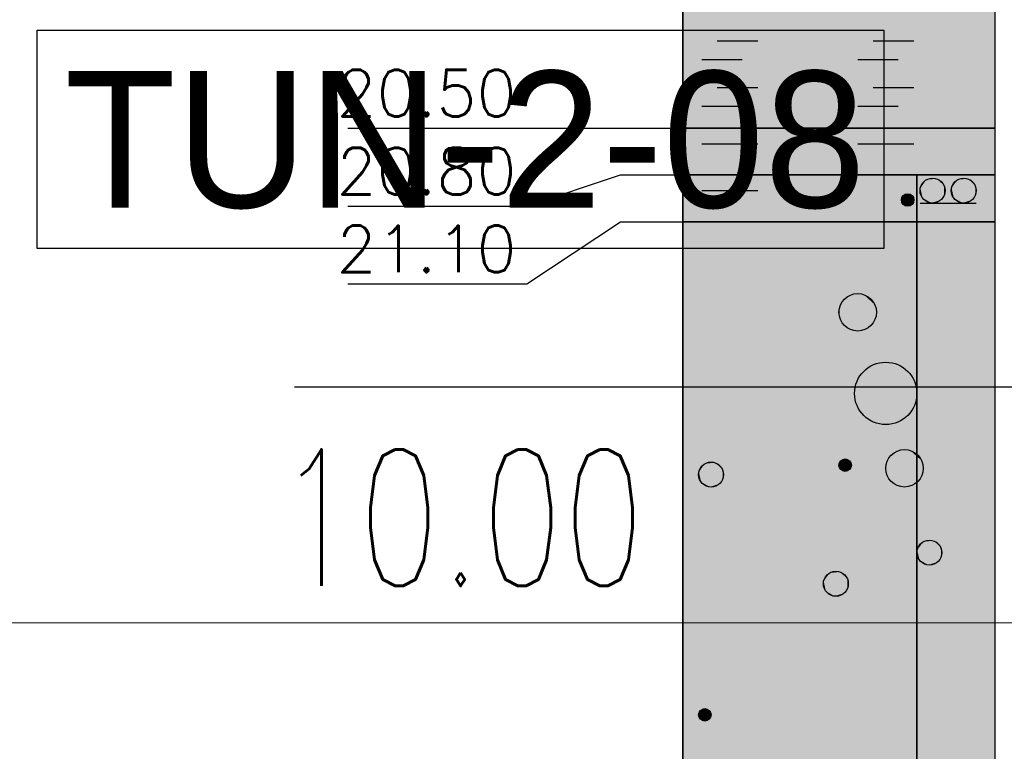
# Model space of a CAD drawing. Header units: metres. Extents: x 3458045 to 3462392, y 5482308 to 5484762.
# Tile 231 of 256: x 3460112.73 to 3460119.04, y 5483987.45 to 5483992.14. Entities that reach past the tile are written whole.
import ezdxf

# ---------------------------------------------------------------- set-up
doc = ezdxf.new("R2010")
doc.units = ezdxf.units.M
doc.header["$PDMODE"] = 3
doc.header["$PDSIZE"] = 0.1
doc.linetypes.add('AUSGEZOGEN', pattern=[2, 1, 1])
doc.linetypes.add('VERDECKT', pattern=[9.525, 6.35, -3.175])
doc.layers.get('0').update_dxf_attribs({"linetype": 'CONTINUOUS'})
doc.layers.get('DEFPOINTS').update_dxf_attribs({"linetype": 'CONTINUOUS'})
for name, color, linetype in [('BAUER_BK 2014', 1, 'CONTINUOUS'), ('SP_TEXT', 2, 'CONTINUOUS'), ('SP_VERM', 1, 'CONTINUOUS')]:
    doc.layers.add(name, color=color, linetype=linetype)
doc.layers.add('SP_Höhenplan-Beschriftung-Linien', color=2, linetype='CONTINUOUS', lineweight=25)
doc.styles.add('K_ISOCP', font='k_isocp.shx')
doc.styles.add('ROMANS', font='ROMANS')
doc.styles.add('SP_F', font='romans.shx', dxfattribs={"width": 0.7, "bigfont": 'sp_f.shx'})
doc.dimstyles.new('SOFI35$0', dxfattribs={"dimtxt": 3.5, "dimasz": 0.35, "dimexe": 0.9, "dimexo": 0.625, "dimgap": 0.945, "dimtad": 1, "dimdec": 3, "dimrnd": 0.001, "dimzin": 1, "dimdsep": 46, "dimtxsty": 'SP_F', "dimblk1": 'SOF_BEMSTR1', "dimblk2": 'SOF_BEMSTR2', "dimsah": 1, "dimcen": 3.5, "dimse1": 1, "dimse2": 1, "dimclrd": 1, "dimclre": 1, "dimclrt": 2, "dimaunit": 2, "dimazin": 0, "dimtfac": 1, "dimtdec": 3, "dimtmove": 0, "dimatfit": 3, "dimfxl": 1, "dimtolj": 1, "dimtzin": 0, "dimlwd": 0, "dimlwe": 0, "dimarcsym": 0})

# ---------------------------------------------------------------- blocks, each defined once
blk = doc.blocks.new('SOF_BEMSTR2')
at = {"color": 0, "linetype": 'ByBlock', "lineweight": -2}
for p, q in [((0, -20), (0, 8.5)), ((3.535, 3.535), (-3.535, -3.535)), ((-5, 0), (5, 0))]:
    blk.add_line(p, q, dxfattribs=at)
blk = doc.blocks.new('SOF_BEMSTR1')
at = {"color": 0, "linetype": 'ByBlock', "lineweight": -2}
for p, q in [((0, 20), (0, -8.5)), ((3.535, 3.535), (-3.535, -3.535)), ((-5, 0), (5, 0))]:
    blk.add_line(p, q, dxfattribs=at)
blk = doc.blocks.new('*D123')
at = {"layer": 'DEFPOINTS', "color": 0, "linetype": 'AUSGEZOGEN', "transparency": 16777216}
for p in [(3460110.5579, 5483994.6749), (3460120.5579, 5483994.6749), (3460120.5579, 5483988.2771)]:
    blk.add_point(p, dxfattribs=at)
at = {"layer": 'SP_VERM', "color": 1, "linetype": 'AUSGEZOGEN', "lineweight": 0, "transparency": 16777216}
blk.add_line((3460110.6454, 5483988.2771), (3460120.4704, 5483988.2771), dxfattribs=at)
at = {"layer": 'SP_VERM', "color": 1, "linetype": 'AUSGEZOGEN', "lineweight": 0, "transparency": 16777216, "xscale": 0.08750000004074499, "yscale": 0.08750000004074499, "zscale": 0.08750000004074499, "rotation": 180}
blk.add_blockref('SOF_BEMSTR2', (3460110.5579, 5483988.2771), dxfattribs=at)
at = {"layer": 'SP_VERM', "color": 1, "linetype": 'AUSGEZOGEN', "lineweight": 0, "transparency": 16777216, "xscale": 0.08750000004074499, "yscale": 0.08750000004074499, "zscale": 0.08750000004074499}
blk.add_blockref('SOF_BEMSTR1', (3460120.5579, 5483988.2771), dxfattribs=at)
at = {"layer": 'SP_VERM', "color": 2, "linetype": 'AUSGEZOGEN', "transparency": 16777216, "insert": (3460115.5579, 5483988.9509), "char_height": 0.875, "attachment_point": 5, "style": 'SP_F'}
blk.add_mtext('\\A1;\\A1;10.00{\\H.7x;\\S^ ;}', dxfattribs=at)
blk = doc.blocks.new('*D143')
at = {"layer": 'DEFPOINTS', "color": 0, "linetype": 'AUSGEZOGEN', "transparency": 16777216}
for p in [(3460025.0179, 5483991.6475), (3460180.5579, 5483987.6961), (3460025.0179, 5483985.7834)]:
    blk.add_point(p, dxfattribs=at)
at = {"layer": 'SP_VERM', "color": 1, "linetype": 'AUSGEZOGEN', "lineweight": 0, "transparency": 16777216}
blk.add_line((3460180.4704, 5483985.7834), (3460025.1054, 5483985.7834), dxfattribs=at)
at = {"layer": 'SP_VERM', "color": 1, "linetype": 'AUSGEZOGEN', "lineweight": 0, "transparency": 16777216, "xscale": 0.08750000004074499, "yscale": 0.08750000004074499, "zscale": 0.08750000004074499, "rotation": 180}
blk.add_blockref('SOF_BEMSTR2', (3460025.0179, 5483985.7834), dxfattribs=at)
at = {"layer": 'SP_VERM', "color": 1, "linetype": 'AUSGEZOGEN', "lineweight": 0, "transparency": 16777216, "xscale": 0.08750000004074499, "yscale": 0.08750000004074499, "zscale": 0.08750000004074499}
blk.add_blockref('SOF_BEMSTR1', (3460180.5579, 5483985.7834), dxfattribs=at)
at = {"layer": 'SP_VERM', "color": 2, "linetype": 'AUSGEZOGEN', "transparency": 16777216, "insert": (3460102.7879, 5483986.4571), "char_height": 0.875, "attachment_point": 5, "style": 'SP_F'}
blk.add_mtext('\\A1;\\A1;Tunnelabschitt = 155.54{\\H.7x;\\S^ ;}m', dxfattribs=at)

msp = doc.modelspace()

# ---------------------------------------------------------------- linework, layer by layer
at = {"layer": 'BAUER_BK 2014', "color": 7, "linetype": 'Continuous'}
for points in [[(3460116.9836, 5484011.9471), (3460116.9836, 5483981.9471)], [(3460118.9836, 5484011.9471), (3460118.9836, 5483981.9471)], [(3460116.9836, 5483991.4471), (3460116.9836, 5483992.3471), (3460118.9836, 5483992.3471), (3460118.9836, 5483991.4471), (3460116.9836, 5483991.4471)], [(3460117.2036, 5483992.0071), (3460117.4636, 5483992.0071)], [(3460118.2036, 5483992.0071), (3460118.4636, 5483992.0071)], [(3460117.1036, 5483991.8871), (3460117.3636, 5483991.8871)], [(3460118.1036, 5483991.8871), (3460118.3636, 5483991.8871)], [(3460117.2036, 5483991.7071), (3460117.4636, 5483991.7071)], [(3460118.2036, 5483991.7071), (3460118.4636, 5483991.7071)], [(3460117.1036, 5483991.5871), (3460117.3636, 5483991.5871)], [(3460118.1036, 5483991.5871), (3460118.3636, 5483991.5871)], [(3460114.8353, 5483991.4471), (3460115.9836, 5483991.4471), (3460116.5836, 5483991.4471), (3460116.9836, 5483991.4471)], [(3460116.9836, 5483991.1471), (3460116.9836, 5483991.4471), (3460118.9836, 5483991.4471), (3460118.9836, 5483991.1471), (3460116.9836, 5483991.1471)], [(3460118.9836, 5483991.4471), (3460116.9836, 5483991.4471)], [(3460117.1036, 5483991.3471), (3460117.4636, 5483991.3471)], [(3460118.1036, 5483991.3471), (3460118.4636, 5483991.3471)], [(3460114.8353, 5483990.9479), (3460115.9836, 5483990.9479), (3460116.5836, 5483991.1471), (3460116.9836, 5483991.1471)], [(3460116.9836, 5483990.8471), (3460116.9836, 5483991.1471), (3460118.9836, 5483991.1471), (3460118.9836, 5483990.8471), (3460116.9836, 5483990.8471)], [(3460118.9836, 5483991.1471), (3460116.9836, 5483991.1471)], [(3460117.1036, 5483991.0471), (3460117.4636, 5483991.0471)], [(3460118.5036, 5483990.9671), (3460118.8636, 5483990.9671)], [(3460114.8353, 5483990.4488), (3460115.9836, 5483990.4488), (3460116.5836, 5483990.8471), (3460116.9836, 5483990.8471)], [(3460116.9836, 5483983.7471), (3460116.9836, 5483990.8471), (3460118.9836, 5483990.8471), (3460118.9836, 5483983.7471), (3460116.9836, 5483983.7471)], [(3460118.9836, 5483990.8471), (3460116.9836, 5483990.8471)]]:
    msp.add_lwpolyline(points, dxfattribs=at)
at = {"layer": 'BAUER_BK 2014', "color": 14, "linetype": 'Continuous'}
msp.add_lwpolyline([(3460116.9836, 5483991.4471), (3460116.9836, 5483992.3471), (3460118.9836, 5483992.3471), (3460118.9836, 5483991.4471), (3460116.9836, 5483991.4471)], dxfattribs=at)
at = {"layer": 'BAUER_BK 2014', "color": 206, "linetype": 'Continuous'}
for points in [[(3460116.9836, 5483991.1471), (3460116.9836, 5483991.4471), (3460118.9836, 5483991.4471), (3460118.9836, 5483991.1471), (3460116.9836, 5483991.1471)], [(3460116.9836, 5483990.8471), (3460116.9836, 5483991.1471), (3460118.4836, 5483991.1471), (3460118.4836, 5483990.8471), (3460116.9836, 5483990.8471)]]:
    msp.add_lwpolyline(points, dxfattribs=at)
at = {"layer": 'BAUER_BK 2014', "color": 30, "linetype": 'Continuous'}
for points in [[(3460118.4836, 5483990.8471), (3460118.4836, 5483991.1471), (3460118.9836, 5483991.1471), (3460118.9836, 5483990.8471), (3460118.4836, 5483990.8471)], [(3460116.9836, 5483983.7471), (3460116.9836, 5483990.8471), (3460118.4836, 5483990.8471), (3460118.4836, 5483983.7471), (3460116.9836, 5483983.7471)]]:
    msp.add_lwpolyline(points, dxfattribs=at)
at = {"layer": 'BAUER_BK 2014', "color": 50, "linetype": 'Continuous'}
msp.add_lwpolyline([(3460118.4836, 5483983.7471), (3460118.4836, 5483990.8471), (3460118.9836, 5483990.8471), (3460118.9836, 5483983.7471), (3460118.4836, 5483983.7471)], dxfattribs=at)
at = {"layer": 'BAUER_BK 2014', "color": 7, "linetype": 'Continuous'}
for centre, radius in [((3460118.5836, 5483991.0471), 0.08), ((3460118.7836, 5483991.0471), 0.08), ((3460118.4236, 5483990.9871), 0.04), ((3460118.1036, 5483990.2671), 0.12), ((3460118.2836, 5483989.7471), 0.2), ((3460118.4036, 5483989.2671), 0.12), ((3460118.0236, 5483989.2871), 0.04), ((3460117.1636, 5483989.2271), 0.08), ((3460118.5636, 5483988.7271), 0.08), ((3460117.9636, 5483988.5271), 0.08), ((3460117.1236, 5483987.6871), 0.04)]:
    msp.add_circle(centre, radius, dxfattribs=at)
at = {"layer": 'BAUER_BK 2014', "color": 14, "linetype": 'Continuous'}
msp.add_solid([(3460116.9836, 5483991.4471), (3460116.9836, 5483992.3471), (3460118.9836, 5483991.4471), (3460118.9836, 5483992.3471)], dxfattribs=at)
at = {"layer": 'BAUER_BK 2014', "color": 206, "linetype": 'Continuous'}
for points in [[(3460116.9836, 5483991.1471), (3460116.9836, 5483991.4471), (3460118.9836, 5483991.1471), (3460118.9836, 5483991.4471)], [(3460116.9836, 5483990.8471), (3460116.9836, 5483991.1471), (3460118.4836, 5483990.8471), (3460118.4836, 5483991.1471)]]:
    msp.add_solid(points, dxfattribs=at)
at = {"layer": 'BAUER_BK 2014', "color": 30, "linetype": 'Continuous'}
for points in [[(3460118.4836, 5483990.8471), (3460118.4836, 5483991.1471), (3460118.9836, 5483990.8471), (3460118.9836, 5483991.1471)], [(3460116.9836, 5483983.7471), (3460116.9836, 5483990.8471), (3460118.4836, 5483983.7471), (3460118.4836, 5483990.8471)]]:
    msp.add_solid(points, dxfattribs=at)
at = {"layer": 'BAUER_BK 2014', "color": 7, "linetype": 'Continuous'}
for points in [[(3460118.5436, 5483991.1163), (3460118.5196, 5483991.0941), (3460118.5056, 5483991.0637)], [(3460118.5436, 5483991.1163), (3460118.5056, 5483991.0637), (3460118.5196, 5483991.0001)], [(3460118.5196, 5483991.0941), (3460118.5116, 5483991.0797), (3460118.5056, 5483991.0637)], [(3460118.5436, 5483991.1163), (3460118.5316, 5483991.1065), (3460118.5196, 5483991.0941)], [(3460118.5436, 5483991.1163), (3460118.5196, 5483991.0001), (3460118.6376, 5483990.9877)], [(3460118.5756, 5483991.1267), (3460118.5596, 5483991.1231), (3460118.5436, 5483991.1163)], [(3460118.6096, 5483991.1231), (3460118.5756, 5483991.1267), (3460118.5436, 5483991.1163)], [(3460118.6576, 5483991.0797), (3460118.6096, 5483991.1231), (3460118.5436, 5483991.1163)], [(3460118.6376, 5483990.9877), (3460118.6576, 5483991.0797), (3460118.5436, 5483991.1163)], [(3460118.6096, 5483991.1231), (3460118.5936, 5483991.1267), (3460118.5756, 5483991.1267)], [(3460118.6376, 5483991.1065), (3460118.6236, 5483991.1163), (3460118.6096, 5483991.1231)], [(3460118.6576, 5483991.0797), (3460118.6376, 5483991.1065), (3460118.6096, 5483991.1231)], [(3460118.6576, 5483991.0797), (3460118.6496, 5483991.0941), (3460118.6376, 5483991.1065)], [(3460118.6376, 5483990.9877), (3460118.6576, 5483991.0145), (3460118.6576, 5483991.0797)], [(3460118.6636, 5483991.0471), (3460118.6636, 5483991.0637), (3460118.6576, 5483991.0797)], [(3460118.6576, 5483991.0145), (3460118.6636, 5483991.0471), (3460118.6576, 5483991.0797)], [(3460118.7436, 5483991.1163), (3460118.7196, 5483991.0941), (3460118.7056, 5483991.0637)], [(3460118.7436, 5483991.1163), (3460118.7056, 5483991.0637), (3460118.7196, 5483991.0001)], [(3460118.7196, 5483991.0941), (3460118.7116, 5483991.0797), (3460118.7056, 5483991.0637)], [(3460118.7436, 5483991.1163), (3460118.7316, 5483991.1065), (3460118.7196, 5483991.0941)], [(3460118.7436, 5483991.1163), (3460118.7196, 5483991.0001), (3460118.8376, 5483990.9877)], [(3460118.7756, 5483991.1267), (3460118.7596, 5483991.1231), (3460118.7436, 5483991.1163)], [(3460118.8096, 5483991.1231), (3460118.7756, 5483991.1267), (3460118.7436, 5483991.1163)], [(3460118.8576, 5483991.0797), (3460118.8096, 5483991.1231), (3460118.7436, 5483991.1163)], [(3460118.8376, 5483990.9877), (3460118.8576, 5483991.0797), (3460118.7436, 5483991.1163)], [(3460118.8096, 5483991.1231), (3460118.7936, 5483991.1267), (3460118.7756, 5483991.1267)], [(3460118.8376, 5483991.1065), (3460118.8236, 5483991.1163), (3460118.8096, 5483991.1231)], [(3460118.8576, 5483991.0797), (3460118.8376, 5483991.1065), (3460118.8096, 5483991.1231)], [(3460118.8576, 5483991.0797), (3460118.8496, 5483991.0941), (3460118.8376, 5483991.1065)], [(3460118.8376, 5483990.9877), (3460118.8576, 5483991.0145), (3460118.8576, 5483991.0797)], [(3460118.8636, 5483991.0471), (3460118.8636, 5483991.0637), (3460118.8576, 5483991.0797)], [(3460118.8576, 5483991.0145), (3460118.8636, 5483991.0471), (3460118.8576, 5483991.0797)], [(3460118.4036, 5483991.0217), (3460118.3916, 5483991.0107), (3460118.3856, 5483990.9955)], [(3460118.4036, 5483991.0217), (3460118.3856, 5483990.9955), (3460118.3916, 5483990.9635)], [(3460118.4036, 5483991.0217), (3460118.3976, 5483991.0169), (3460118.3916, 5483991.0107)], [(3460118.4036, 5483991.0217), (3460118.3916, 5483990.9635), (3460118.4516, 5483990.9573)], [(3460118.4196, 5483991.0269), (3460118.4116, 5483991.0251), (3460118.4036, 5483991.0217)], [(3460118.4376, 5483991.0251), (3460118.4196, 5483991.0269), (3460118.4036, 5483991.0217)], [(3460118.4616, 5483991.0033), (3460118.4376, 5483991.0251), (3460118.4036, 5483991.0217)], [(3460118.4516, 5483990.9573), (3460118.4616, 5483991.0033), (3460118.4036, 5483991.0217)], [(3460118.4376, 5483991.0251), (3460118.4296, 5483991.0269), (3460118.4196, 5483991.0269)], [(3460118.4516, 5483991.0169), (3460118.4436, 5483991.0217), (3460118.4376, 5483991.0251)], [(3460118.4616, 5483991.0033), (3460118.4516, 5483991.0169), (3460118.4376, 5483991.0251)], [(3460118.4616, 5483991.0033), (3460118.4576, 5483991.0107), (3460118.4516, 5483991.0169)], [(3460118.5056, 5483991.0637), (3460118.5036, 5483991.0471), (3460118.5056, 5483991.0305)], [(3460118.5056, 5483991.0637), (3460118.5056, 5483991.0305), (3460118.5196, 5483991.0001)], [(3460118.5056, 5483991.0305), (3460118.5116, 5483991.0145), (3460118.5196, 5483991.0001)], [(3460118.7056, 5483991.0637), (3460118.7036, 5483991.0471), (3460118.7056, 5483991.0305)], [(3460118.7056, 5483991.0637), (3460118.7056, 5483991.0305), (3460118.7196, 5483991.0001)], [(3460118.7056, 5483991.0305), (3460118.7116, 5483991.0145), (3460118.7196, 5483991.0001)], [(3460118.3856, 5483990.9955), (3460118.3836, 5483990.9871), (3460118.3856, 5483990.9787)], [(3460118.3916, 5483991.0107), (3460118.3876, 5483991.0033), (3460118.3856, 5483990.9955)], [(3460118.3856, 5483990.9955), (3460118.3856, 5483990.9787), (3460118.3916, 5483990.9635)], [(3460118.3856, 5483990.9787), (3460118.3876, 5483990.9709), (3460118.3916, 5483990.9635)], [(3460118.3916, 5483990.9635), (3460118.3976, 5483990.9573), (3460118.4036, 5483990.9525)], [(3460118.3916, 5483990.9635), (3460118.4036, 5483990.9525), (3460118.4196, 5483990.9473)], [(3460118.3916, 5483990.9635), (3460118.4196, 5483990.9473), (3460118.4516, 5483990.9573)], [(3460118.4196, 5483990.9473), (3460118.4376, 5483990.9491), (3460118.4516, 5483990.9573)], [(3460118.4376, 5483990.9491), (3460118.4436, 5483990.9525), (3460118.4516, 5483990.9573)], [(3460118.4516, 5483990.9573), (3460118.4616, 5483990.9709), (3460118.4616, 5483991.0033)], [(3460118.4516, 5483990.9573), (3460118.4576, 5483990.9635), (3460118.4616, 5483990.9709)], [(3460118.4636, 5483990.9871), (3460118.4636, 5483990.9955), (3460118.4616, 5483991.0033)], [(3460118.4616, 5483990.9709), (3460118.4636, 5483990.9871), (3460118.4616, 5483991.0033)], [(3460118.5196, 5483991.0001), (3460118.5316, 5483990.9877), (3460118.5436, 5483990.9779)], [(3460118.5196, 5483991.0001), (3460118.5436, 5483990.9779), (3460118.5756, 5483990.9675)], [(3460118.5196, 5483991.0001), (3460118.5756, 5483990.9675), (3460118.6376, 5483990.9877)], [(3460118.5436, 5483990.9779), (3460118.5596, 5483990.9711), (3460118.5756, 5483990.9675)], [(3460118.5756, 5483990.9675), (3460118.6096, 5483990.9711), (3460118.6376, 5483990.9877)], [(3460118.5756, 5483990.9675), (3460118.5936, 5483990.9675), (3460118.6096, 5483990.9711)], [(3460118.6096, 5483990.9711), (3460118.6236, 5483990.9779), (3460118.6376, 5483990.9877)], [(3460118.6376, 5483990.9877), (3460118.6496, 5483991.0001), (3460118.6576, 5483991.0145)], [(3460118.7196, 5483991.0001), (3460118.7316, 5483990.9877), (3460118.7436, 5483990.9779)], [(3460118.7196, 5483991.0001), (3460118.7436, 5483990.9779), (3460118.7756, 5483990.9675)], [(3460118.7196, 5483991.0001), (3460118.7756, 5483990.9675), (3460118.8376, 5483990.9877)], [(3460118.7436, 5483990.9779), (3460118.7596, 5483990.9711), (3460118.7756, 5483990.9675)], [(3460118.7756, 5483990.9675), (3460118.8096, 5483990.9711), (3460118.8376, 5483990.9877)], [(3460118.7756, 5483990.9675), (3460118.7936, 5483990.9675), (3460118.8096, 5483990.9711)], [(3460118.8096, 5483990.9711), (3460118.8236, 5483990.9779), (3460118.8376, 5483990.9877)], [(3460118.8376, 5483990.9877), (3460118.8496, 5483991.0001), (3460118.8576, 5483991.0145)], [(3460118.4036, 5483990.9525), (3460118.4116, 5483990.9491), (3460118.4196, 5483990.9473)], [(3460118.4196, 5483990.9473), (3460118.4296, 5483990.9473), (3460118.4376, 5483990.9491)], [(3460118.0916, 5483990.3865), (3460118.0676, 5483990.3813), (3460118.0436, 5483990.3711)], [(3460118.1416, 5483990.3813), (3460118.0916, 5483990.3865), (3460118.0436, 5483990.3711)], [(3460118.1416, 5483990.3813), (3460118.1176, 5483990.3865), (3460118.0916, 5483990.3865)], [(3460118.0436, 5483990.3711), (3460118.0076, 5483990.3377), (3460117.9876, 5483990.2921)], [(3460118.0436, 5483990.3711), (3460117.9876, 5483990.2921), (3460118.0076, 5483990.1966)], [(3460118.0076, 5483990.3377), (3460117.9956, 5483990.3159), (3460117.9876, 5483990.2921)], [(3460118.0436, 5483990.3711), (3460118.0236, 5483990.3563), (3460118.0076, 5483990.3377)], [(3460118.0436, 5483990.3711), (3460118.0076, 5483990.1966), (3460118.1856, 5483990.178)], [(3460118.2136, 5483990.3159), (3460118.1416, 5483990.3813), (3460118.0436, 5483990.3711)], [(3460118.1856, 5483990.178), (3460118.2136, 5483990.3159), (3460118.0436, 5483990.3711)], [(3460118.1856, 5483990.3563), (3460118.1636, 5483990.3711), (3460118.1416, 5483990.3813)], [(3460118.2136, 5483990.3159), (3460118.1856, 5483990.3563), (3460118.1416, 5483990.3813)], [(3460118.2136, 5483990.3159), (3460118.2016, 5483990.3377), (3460118.1856, 5483990.3563)], [(3460117.9876, 5483990.2921), (3460117.9836, 5483990.2671), (3460117.9876, 5483990.2422)], [(3460117.9876, 5483990.2921), (3460117.9876, 5483990.2422), (3460118.0076, 5483990.1966)], [(3460118.1856, 5483990.178), (3460118.2136, 5483990.2183), (3460118.2136, 5483990.3159)], [(3460118.2236, 5483990.2671), (3460118.2216, 5483990.2921), (3460118.2136, 5483990.3159)], [(3460118.2136, 5483990.2183), (3460118.2236, 5483990.2671), (3460118.2136, 5483990.3159)], [(3460117.9876, 5483990.2422), (3460117.9956, 5483990.2183), (3460118.0076, 5483990.1966)], [(3460118.0076, 5483990.1966), (3460118.0236, 5483990.178), (3460118.0436, 5483990.1632)], [(3460118.0076, 5483990.1966), (3460118.0436, 5483990.1632), (3460118.0916, 5483990.1478)], [(3460118.0076, 5483990.1966), (3460118.0916, 5483990.1478), (3460118.1856, 5483990.178)], [(3460118.1856, 5483990.178), (3460118.2016, 5483990.1966), (3460118.2136, 5483990.2183)], [(3460118.0436, 5483990.1632), (3460118.0676, 5483990.153), (3460118.0916, 5483990.1478)], [(3460118.0916, 5483990.1478), (3460118.1416, 5483990.153), (3460118.1856, 5483990.178)], [(3460118.0916, 5483990.1478), (3460118.1176, 5483990.1478), (3460118.1416, 5483990.153)], [(3460118.1416, 5483990.153), (3460118.1636, 5483990.1632), (3460118.1856, 5483990.178)], [(3460118.3916, 5483989.3865), (3460118.3676, 5483989.3813), (3460118.3436, 5483989.3711)], [(3460118.4416, 5483989.3813), (3460118.3916, 5483989.3865), (3460118.3436, 5483989.3711)], [(3460118.5136, 5483989.3159), (3460118.4416, 5483989.3813), (3460118.3436, 5483989.3711)], [(3460118.4416, 5483989.3813), (3460118.4176, 5483989.3865), (3460118.3916, 5483989.3865)], [(3460118.4856, 5483989.3563), (3460118.4636, 5483989.3711), (3460118.4416, 5483989.3813)], [(3460118.5136, 5483989.3159), (3460118.4856, 5483989.3563), (3460118.4416, 5483989.3813)], [(3460118.0036, 5483989.3218), (3460117.9916, 5483989.3107), (3460117.9856, 5483989.2955)], [(3460118.0036, 5483989.3218), (3460117.9856, 5483989.2955), (3460117.9916, 5483989.2636)], [(3460118.0036, 5483989.3218), (3460117.9976, 5483989.3169), (3460117.9916, 5483989.3107)], [(3460118.0036, 5483989.3218), (3460117.9916, 5483989.2636), (3460118.0516, 5483989.2574)], [(3460118.0196, 5483989.3269), (3460118.0116, 5483989.3252), (3460118.0036, 5483989.3218)], [(3460118.0376, 5483989.3252), (3460118.0196, 5483989.3269), (3460118.0036, 5483989.3218)], [(3460118.0616, 5483989.3034), (3460118.0376, 5483989.3252), (3460118.0036, 5483989.3218)], [(3460118.0516, 5483989.2574), (3460118.0616, 5483989.3034), (3460118.0036, 5483989.3218)], [(3460118.0376, 5483989.3252), (3460118.0296, 5483989.3269), (3460118.0196, 5483989.3269)], [(3460118.0516, 5483989.3169), (3460118.0436, 5483989.3218), (3460118.0376, 5483989.3252)], [(3460118.0616, 5483989.3034), (3460118.0516, 5483989.3169), (3460118.0376, 5483989.3252)], [(3460118.0616, 5483989.3034), (3460118.0576, 5483989.3107), (3460118.0516, 5483989.3169)], [(3460118.3436, 5483989.3711), (3460118.3076, 5483989.3377), (3460118.2876, 5483989.2921)], [(3460118.3436, 5483989.3711), (3460118.2876, 5483989.2921), (3460118.3076, 5483989.1966)], [(3460118.3076, 5483989.3377), (3460118.2956, 5483989.3159), (3460118.2876, 5483989.2921)], [(3460118.3436, 5483989.3711), (3460118.3236, 5483989.3563), (3460118.3076, 5483989.3377)], [(3460118.3436, 5483989.3711), (3460118.3076, 5483989.1966), (3460118.4856, 5483989.178)], [(3460118.4856, 5483989.178), (3460118.5136, 5483989.3159), (3460118.3436, 5483989.3711)], [(3460118.5136, 5483989.3159), (3460118.5016, 5483989.3377), (3460118.4856, 5483989.3563)], [(3460118.4856, 5483989.178), (3460118.5136, 5483989.2183), (3460118.5136, 5483989.3159)], [(3460118.5236, 5483989.2671), (3460118.5216, 5483989.2921), (3460118.5136, 5483989.3159)], [(3460118.5136, 5483989.2183), (3460118.5236, 5483989.2671), (3460118.5136, 5483989.3159)], [(3460117.1236, 5483989.2964), (3460117.0996, 5483989.2742), (3460117.0856, 5483989.2438)], [(3460117.1236, 5483989.2964), (3460117.0856, 5483989.2438), (3460117.0996, 5483989.1801)], [(3460117.0996, 5483989.2742), (3460117.0916, 5483989.2597), (3460117.0856, 5483989.2438)], [(3460117.1236, 5483989.2964), (3460117.1116, 5483989.2866), (3460117.0996, 5483989.2742)], [(3460117.1236, 5483989.2964), (3460117.0996, 5483989.1801), (3460117.2176, 5483989.1677)], [(3460117.1556, 5483989.3067), (3460117.1396, 5483989.3032), (3460117.1236, 5483989.2964)], [(3460117.1896, 5483989.3032), (3460117.1556, 5483989.3067), (3460117.1236, 5483989.2964)], [(3460117.2376, 5483989.2597), (3460117.1896, 5483989.3032), (3460117.1236, 5483989.2964)], [(3460117.2176, 5483989.1677), (3460117.2376, 5483989.2597), (3460117.1236, 5483989.2964)], [(3460117.1896, 5483989.3032), (3460117.1736, 5483989.3067), (3460117.1556, 5483989.3067)], [(3460117.2176, 5483989.2866), (3460117.2036, 5483989.2964), (3460117.1896, 5483989.3032)], [(3460117.2376, 5483989.2597), (3460117.2176, 5483989.2866), (3460117.1896, 5483989.3032)], [(3460117.2376, 5483989.2597), (3460117.2296, 5483989.2742), (3460117.2176, 5483989.2866)], [(3460117.2176, 5483989.1677), (3460117.2376, 5483989.1946), (3460117.2376, 5483989.2597)], [(3460117.2436, 5483989.2271), (3460117.2436, 5483989.2438), (3460117.2376, 5483989.2597)], [(3460117.2376, 5483989.1946), (3460117.2436, 5483989.2271), (3460117.2376, 5483989.2597)], [(3460117.9856, 5483989.2955), (3460117.9836, 5483989.2871), (3460117.9856, 5483989.2788)], [(3460117.9916, 5483989.3107), (3460117.9876, 5483989.3034), (3460117.9856, 5483989.2955)], [(3460117.9856, 5483989.2955), (3460117.9856, 5483989.2788), (3460117.9916, 5483989.2636)], [(3460117.9856, 5483989.2788), (3460117.9876, 5483989.2709), (3460117.9916, 5483989.2636)], [(3460117.9916, 5483989.2636), (3460117.9976, 5483989.2574), (3460118.0036, 5483989.2525)], [(3460117.9916, 5483989.2636), (3460118.0036, 5483989.2525), (3460118.0196, 5483989.2474)], [(3460117.9916, 5483989.2636), (3460118.0196, 5483989.2474), (3460118.0516, 5483989.2574)], [(3460118.0036, 5483989.2525), (3460118.0116, 5483989.2491), (3460118.0196, 5483989.2474)], [(3460118.0196, 5483989.2474), (3460118.0376, 5483989.2491), (3460118.0516, 5483989.2574)], [(3460118.0196, 5483989.2474), (3460118.0296, 5483989.2474), (3460118.0376, 5483989.2491)], [(3460118.0376, 5483989.2491), (3460118.0436, 5483989.2525), (3460118.0516, 5483989.2574)], [(3460118.0516, 5483989.2574), (3460118.0616, 5483989.2709), (3460118.0616, 5483989.3034)], [(3460118.0516, 5483989.2574), (3460118.0576, 5483989.2636), (3460118.0616, 5483989.2709)], [(3460118.0636, 5483989.2871), (3460118.0636, 5483989.2955), (3460118.0616, 5483989.3034)], [(3460118.0616, 5483989.2709), (3460118.0636, 5483989.2871), (3460118.0616, 5483989.3034)], [(3460118.2876, 5483989.2921), (3460118.2836, 5483989.2671), (3460118.2876, 5483989.2422)], [(3460118.2876, 5483989.2921), (3460118.2876, 5483989.2422), (3460118.3076, 5483989.1966)], [(3460117.0856, 5483989.2438), (3460117.0836, 5483989.2271), (3460117.0856, 5483989.2105)], [(3460117.0856, 5483989.2438), (3460117.0856, 5483989.2105), (3460117.0996, 5483989.1801)], [(3460117.0856, 5483989.2105), (3460117.0916, 5483989.1946), (3460117.0996, 5483989.1801)], [(3460117.2176, 5483989.1677), (3460117.2296, 5483989.1801), (3460117.2376, 5483989.1946)], [(3460118.2876, 5483989.2422), (3460118.2956, 5483989.2183), (3460118.3076, 5483989.1966)], [(3460118.3076, 5483989.1966), (3460118.3236, 5483989.178), (3460118.3436, 5483989.1632)], [(3460118.3076, 5483989.1966), (3460118.3436, 5483989.1632), (3460118.3916, 5483989.1478)], [(3460118.3076, 5483989.1966), (3460118.3916, 5483989.1478), (3460118.4856, 5483989.178)], [(3460118.4856, 5483989.178), (3460118.5016, 5483989.1966), (3460118.5136, 5483989.2183)], [(3460117.0996, 5483989.1801), (3460117.1116, 5483989.1677), (3460117.1236, 5483989.1579)], [(3460117.0996, 5483989.1801), (3460117.1236, 5483989.1579), (3460117.1556, 5483989.1476)], [(3460117.0996, 5483989.1801), (3460117.1556, 5483989.1476), (3460117.2176, 5483989.1677)], [(3460117.1236, 5483989.1579), (3460117.1396, 5483989.1511), (3460117.1556, 5483989.1476)], [(3460117.1556, 5483989.1476), (3460117.1896, 5483989.1511), (3460117.2176, 5483989.1677)], [(3460117.1556, 5483989.1476), (3460117.1736, 5483989.1476), (3460117.1896, 5483989.1511)], [(3460117.1896, 5483989.1511), (3460117.2036, 5483989.1579), (3460117.2176, 5483989.1677)], [(3460118.3436, 5483989.1632), (3460118.3676, 5483989.153), (3460118.3916, 5483989.1478)], [(3460118.3916, 5483989.1478), (3460118.4416, 5483989.153), (3460118.4856, 5483989.178)], [(3460118.3916, 5483989.1478), (3460118.4176, 5483989.1478), (3460118.4416, 5483989.153)], [(3460118.4416, 5483989.153), (3460118.4636, 5483989.1632), (3460118.4856, 5483989.178)], [(3460118.5556, 5483988.8067), (3460118.5396, 5483988.8032), (3460118.5236, 5483988.7964)], [(3460118.5896, 5483988.8032), (3460118.5556, 5483988.8067), (3460118.5236, 5483988.7964)], [(3460118.5896, 5483988.8032), (3460118.5736, 5483988.8067), (3460118.5556, 5483988.8067)], [(3460118.4856, 5483988.7438), (3460118.4836, 5483988.7271), (3460118.4856, 5483988.7105)], [(3460118.5236, 5483988.7964), (3460118.4996, 5483988.7742), (3460118.4856, 5483988.7438)], [(3460118.5236, 5483988.7964), (3460118.4856, 5483988.7438), (3460118.4996, 5483988.6801)], [(3460118.4996, 5483988.7742), (3460118.4916, 5483988.7597), (3460118.4856, 5483988.7438)], [(3460118.4856, 5483988.7438), (3460118.4856, 5483988.7105), (3460118.4996, 5483988.6801)], [(3460118.5236, 5483988.7964), (3460118.5116, 5483988.7866), (3460118.4996, 5483988.7742)], [(3460118.5236, 5483988.7964), (3460118.4996, 5483988.6801), (3460118.6176, 5483988.6677)], [(3460118.6376, 5483988.7597), (3460118.5896, 5483988.8032), (3460118.5236, 5483988.7964)], [(3460118.6176, 5483988.6677), (3460118.6376, 5483988.7597), (3460118.5236, 5483988.7964)], [(3460118.6176, 5483988.7866), (3460118.6036, 5483988.7964), (3460118.5896, 5483988.8032)], [(3460118.6376, 5483988.7597), (3460118.6176, 5483988.7866), (3460118.5896, 5483988.8032)], [(3460118.6376, 5483988.7597), (3460118.6296, 5483988.7742), (3460118.6176, 5483988.7866)], [(3460118.6176, 5483988.6677), (3460118.6376, 5483988.6946), (3460118.6376, 5483988.7597)], [(3460118.6436, 5483988.7271), (3460118.6436, 5483988.7438), (3460118.6376, 5483988.7597)], [(3460118.6376, 5483988.6946), (3460118.6436, 5483988.7271), (3460118.6376, 5483988.7597)], [(3460118.4856, 5483988.7105), (3460118.4916, 5483988.6946), (3460118.4996, 5483988.6801)], [(3460118.6176, 5483988.6677), (3460118.6296, 5483988.6801), (3460118.6376, 5483988.6946)], [(3460118.4996, 5483988.6801), (3460118.5116, 5483988.6677), (3460118.5236, 5483988.6579)], [(3460118.4996, 5483988.6801), (3460118.5236, 5483988.6579), (3460118.5556, 5483988.6476)], [(3460118.4996, 5483988.6801), (3460118.5556, 5483988.6476), (3460118.6176, 5483988.6677)], [(3460118.5236, 5483988.6579), (3460118.5396, 5483988.6511), (3460118.5556, 5483988.6476)], [(3460118.5556, 5483988.6476), (3460118.5896, 5483988.6511), (3460118.6176, 5483988.6677)], [(3460118.5556, 5483988.6476), (3460118.5736, 5483988.6476), (3460118.5896, 5483988.6511)], [(3460118.5896, 5483988.6511), (3460118.6036, 5483988.6579), (3460118.6176, 5483988.6677)], [(3460117.9236, 5483988.5964), (3460117.8996, 5483988.5742), (3460117.8856, 5483988.5438)], [(3460117.9236, 5483988.5964), (3460117.8856, 5483988.5438), (3460117.8996, 5483988.4801)], [(3460117.8996, 5483988.5742), (3460117.8916, 5483988.5597), (3460117.8856, 5483988.5438)], [(3460117.9236, 5483988.5964), (3460117.9116, 5483988.5866), (3460117.8996, 5483988.5742)], [(3460117.9236, 5483988.5964), (3460117.8996, 5483988.4801), (3460118.0176, 5483988.4677)], [(3460117.9556, 5483988.6067), (3460117.9396, 5483988.6032), (3460117.9236, 5483988.5964)], [(3460117.9896, 5483988.6032), (3460117.9556, 5483988.6067), (3460117.9236, 5483988.5964)], [(3460118.0376, 5483988.5597), (3460117.9896, 5483988.6032), (3460117.9236, 5483988.5964)], [(3460118.0176, 5483988.4677), (3460118.0376, 5483988.5597), (3460117.9236, 5483988.5964)], [(3460117.9896, 5483988.6032), (3460117.9736, 5483988.6067), (3460117.9556, 5483988.6067)], [(3460118.0176, 5483988.5866), (3460118.0036, 5483988.5964), (3460117.9896, 5483988.6032)], [(3460118.0376, 5483988.5597), (3460118.0176, 5483988.5866), (3460117.9896, 5483988.6032)], [(3460118.0376, 5483988.5597), (3460118.0296, 5483988.5742), (3460118.0176, 5483988.5866)], [(3460118.0176, 5483988.4677), (3460118.0376, 5483988.4946), (3460118.0376, 5483988.5597)], [(3460118.0436, 5483988.5271), (3460118.0436, 5483988.5438), (3460118.0376, 5483988.5597)], [(3460118.0376, 5483988.4946), (3460118.0436, 5483988.5271), (3460118.0376, 5483988.5597)], [(3460117.8856, 5483988.5438), (3460117.8836, 5483988.5271), (3460117.8856, 5483988.5105)], [(3460117.8856, 5483988.5438), (3460117.8856, 5483988.5105), (3460117.8996, 5483988.4801)], [(3460117.8856, 5483988.5105), (3460117.8916, 5483988.4946), (3460117.8996, 5483988.4801)], [(3460118.0176, 5483988.4677), (3460118.0296, 5483988.4801), (3460118.0376, 5483988.4946)], [(3460117.8996, 5483988.4801), (3460117.9116, 5483988.4677), (3460117.9236, 5483988.4579)], [(3460117.8996, 5483988.4801), (3460117.9236, 5483988.4579), (3460117.9556, 5483988.4476)], [(3460117.8996, 5483988.4801), (3460117.9556, 5483988.4476), (3460118.0176, 5483988.4677)], [(3460117.9236, 5483988.4579), (3460117.9396, 5483988.4511), (3460117.9556, 5483988.4476)], [(3460117.9556, 5483988.4476), (3460117.9896, 5483988.4511), (3460118.0176, 5483988.4677)], [(3460117.9556, 5483988.4476), (3460117.9736, 5483988.4476), (3460117.9896, 5483988.4511)], [(3460117.9896, 5483988.4511), (3460118.0036, 5483988.4579), (3460118.0176, 5483988.4677)], [(3460117.0856, 5483987.6955), (3460117.0836, 5483987.6871), (3460117.0856, 5483987.6788)], [(3460117.1036, 5483987.7218), (3460117.0916, 5483987.7107), (3460117.0856, 5483987.6955)], [(3460117.1036, 5483987.7218), (3460117.0856, 5483987.6955), (3460117.0916, 5483987.6636)], [(3460117.0916, 5483987.7107), (3460117.0876, 5483987.7034), (3460117.0856, 5483987.6955)], [(3460117.0856, 5483987.6955), (3460117.0856, 5483987.6788), (3460117.0916, 5483987.6636)], [(3460117.0856, 5483987.6788), (3460117.0876, 5483987.6709), (3460117.0916, 5483987.6636)], [(3460117.1036, 5483987.7218), (3460117.0976, 5483987.7169), (3460117.0916, 5483987.7107)], [(3460117.1036, 5483987.7218), (3460117.0916, 5483987.6636), (3460117.1516, 5483987.6574)], [(3460117.1196, 5483987.7269), (3460117.1116, 5483987.7252), (3460117.1036, 5483987.7218)], [(3460117.1376, 5483987.7252), (3460117.1196, 5483987.7269), (3460117.1036, 5483987.7218)], [(3460117.1616, 5483987.7034), (3460117.1376, 5483987.7252), (3460117.1036, 5483987.7218)], [(3460117.1516, 5483987.6574), (3460117.1616, 5483987.7034), (3460117.1036, 5483987.7218)], [(3460117.1376, 5483987.7252), (3460117.1296, 5483987.7269), (3460117.1196, 5483987.7269)], [(3460117.1516, 5483987.7169), (3460117.1436, 5483987.7218), (3460117.1376, 5483987.7252)], [(3460117.1616, 5483987.7034), (3460117.1516, 5483987.7169), (3460117.1376, 5483987.7252)], [(3460117.1616, 5483987.7034), (3460117.1576, 5483987.7107), (3460117.1516, 5483987.7169)], [(3460117.1516, 5483987.6574), (3460117.1616, 5483987.6709), (3460117.1616, 5483987.7034)], [(3460117.1516, 5483987.6574), (3460117.1576, 5483987.6636), (3460117.1616, 5483987.6709)], [(3460117.1636, 5483987.6871), (3460117.1636, 5483987.6955), (3460117.1616, 5483987.7034)], [(3460117.1616, 5483987.6709), (3460117.1636, 5483987.6871), (3460117.1616, 5483987.7034)], [(3460117.0916, 5483987.6636), (3460117.0976, 5483987.6574), (3460117.1036, 5483987.6525)], [(3460117.0916, 5483987.6636), (3460117.1036, 5483987.6525), (3460117.1196, 5483987.6474)], [(3460117.0916, 5483987.6636), (3460117.1196, 5483987.6474), (3460117.1516, 5483987.6574)], [(3460117.1036, 5483987.6525), (3460117.1116, 5483987.6491), (3460117.1196, 5483987.6474)], [(3460117.1196, 5483987.6474), (3460117.1376, 5483987.6491), (3460117.1516, 5483987.6574)], [(3460117.1196, 5483987.6474), (3460117.1296, 5483987.6474), (3460117.1376, 5483987.6491)], [(3460117.1376, 5483987.6491), (3460117.1436, 5483987.6525), (3460117.1516, 5483987.6574)]]:
    msp.add_solid(points, dxfattribs=at)
at = {"layer": 'BAUER_BK 2014', "color": 50, "linetype": 'Continuous'}
msp.add_solid([(3460118.4836, 5483983.7471), (3460118.4836, 5483990.8471), (3460118.9836, 5483983.7471), (3460118.9836, 5483990.8471)], dxfattribs=at)
at = {"layer": 'SP_Höhenplan-Beschriftung-Linien', "color": 251, "linetype": 'VERDECKT'}
msp.add_line((3460406.594, 5483989.7871), (3459994.581, 5483989.7871), dxfattribs=at)
at = {"layer": 'SP_TEXT', "color": 1, "lineweight": 25}
msp.add_lwpolyline([(3460112.8439, 5483990.675), (3460112.8439, 5483992.0757), (3460118.2719, 5483992.0757), (3460118.2719, 5483990.675)], close=True, dxfattribs=at)

# ---------------------------------------------------------------- texts
at = {"layer": 'BAUER_BK 2014', "color": 7, "style": 'ROMANS'}
for s, p in [('20.50', (3460114.7622, 5483991.5219)), ('20.80', (3460114.7622, 5483991.0227)), ('21.10', (3460114.7622, 5483990.5236))]:
    msp.add_text(s, height=0.29916, dxfattribs=at).set_placement(p)
at = {"layer": 'SP_TEXT', "color": 2, "lineweight": 25, "style": 'K_ISOCP'}
msp.add_text('TUN-2-08', height=0.875, dxfattribs=at).set_placement((3460113.0189, 5483990.9379))

# ---------------------------------------------------------------- dimensions: what is measured, and where the dimension line sits
at = {"layer": 'SP_VERM', "color": 1, "linetype": 'AUSGEZOGEN'}
dim = msp.add_linear_dim(base=(3460120.5579, 5483988.2771), p1=(3460110.5579, 5483994.6749), p2=(3460120.5579, 5483994.6749), text='\\A1;10.00{\\H.7x;\\S^ ;}', dimstyle='SOFI35$0', override={"dimblk1": 'SOF_BEMSTR2', "dimblk2": 'SOF_BEMSTR1'}, dxfattribs=at)
dim.commit()
dim.dimension.update_dxf_attribs({"geometry": '*D123', "text_midpoint": (3460115.5579, 5483988.9509)})
dim = msp.add_linear_dim(base=(3460025.0179, 5483985.7834), p1=(3460180.5579, 5483987.6961), p2=(3460025.0179, 5483991.6475), angle=180, text='\\A1;Tunnelabschitt = 155.54{\\H.7x;\\S^ ;}m', dimstyle='SOFI35$0', override={"dimpost": 'Tunnelabschitt = <>m'}, dxfattribs=at)
dim.commit()
dim.dimension.update_dxf_attribs({"geometry": '*D143', "text_midpoint": (3460102.7879, 5483986.4571)})

doc.saveas('drawing.dxf')
